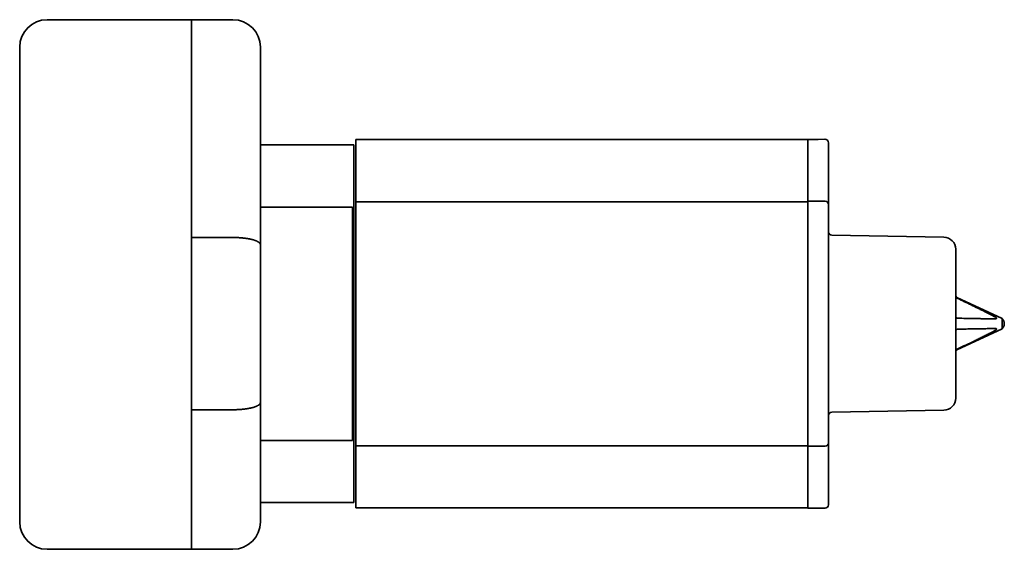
# Model space of a CAD drawing. Header units: millimetres. Extents: x 8 to 664, y 12 to 339.
# Tile 6 of 6: x 521 to 664, y 262 to 339. Entities that reach past the tile are written whole.
import ezdxf

# ---------------------------------------------------------------- set-up
doc = ezdxf.new("R2010")
doc.units = ezdxf.units.MM

msp = doc.modelspace()

# ---------------------------------------------------------------- linework, layer by layer
at = {"color": 7, "linetype": 'Continuous', "lineweight": 35}
for p, q in [((524.84, 339), (545.84, 339)), ((545.84, 339), (551.84, 339)), ((545.84, 329), (545.84, 339)), ((545.84, 339), (545.84, 329)), ((520.84, 335), (520.84, 329)), ((555.84, 329), (555.84, 335)), ((520.84, 272), (520.84, 329)), ((545.84, 329), (545.84, 307.33)), ((545.84, 329), (545.84, 307.33)), ((555.84, 329), (555.84, 306.26)), ((569.44, 320.8), (555.84, 320.8)), ((569.44, 268.8), (569.44, 320.8)), ((635.44, 321.58), (569.74, 321.58)), ((569.74, 321.58), (569.74, 268.02)), ((636.94, 321.6), (635.44, 321.6)), ((635.44, 312.53), (635.44, 321.6)), ((637.94, 321.62), (636.94, 321.6)), ((635.44, 312.53), (569.74, 312.53)), ((569.74, 312.53), (569.74, 277.03)), ((637.94, 312.6), (635.44, 312.6)), ((635.44, 312.6), (635.44, 277)), ((569.24, 311.74), (555.84, 311.74)), ((569.24, 309.47), (569.24, 311.74)), ((569.24, 277.82), (569.24, 309.47)), ((545.84, 307.33), (545.84, 282.3)), ((545.84, 307.33), (551.84, 307.33)), ((638.44, 307.67), (638.44, 307.67)), ((655.23, 307.37), (638.94, 307.66)), ((555.84, 306.26), (555.84, 283.37)), ((656.94, 283.98), (656.94, 305.62)), ((663.68, 295.54), (657.12, 298.6)), ((663.68, 294.06), (663.68, 295.54)), ((657.12, 291), (663.68, 294.06)), ((545.84, 282.3), (545.84, 272)), ((545.84, 282.29), (551.84, 282.29)), ((555.84, 283.37), (555.84, 272)), ((638.94, 281.94), (655.23, 282.23)), ((638.44, 281.93), (638.44, 281.93)), ((555.84, 277.82), (569.24, 277.82)), ((569.74, 277.03), (635.44, 277.03)), ((635.44, 268), (635.44, 277.03)), ((635.44, 277), (637.94, 277)), ((520.84, 272), (520.84, 266)), ((545.84, 272), (545.84, 271.99)), ((545.84, 272), (545.84, 271.99)), ((545.84, 262), (545.84, 271.99)), ((545.84, 271.99), (545.84, 271.99)), ((555.84, 272), (555.84, 271.99)), ((555.84, 266), (555.84, 271.99)), ((555.84, 271.99), (555.84, 271.99)), ((555.84, 268.8), (569.44, 268.8)), ((569.74, 268.02), (635.44, 268.02)), ((635.44, 268), (636.94, 268)), ((636.94, 268), (637.94, 267.98)), ((545.84, 262), (524.84, 262)), ((551.84, 262), (545.84, 262))]:
    msp.add_line(p, q, dxfattribs=at)
for centre, radius, start, end in [((524.84, 335), 4, 90, 180), ((551.84, 335), 4, 0, 90), ((637.94, 321.12), 0.5, 0, 91), ((637.94, 312.1), 0.5, 0, 90), ((638.94, 308.16), 0.5, 180, 269), ((655.19, 305.62), 1.75, 0, 89), ((655.19, 305.62), 1.75, 0, 89), ((657.24, 298.87), 0.3, 180, 245), ((657.24, 298.87), 0.3, 180, 245), ((657.24, 295.89), 0.3, 240.71, 248.8145), ((657.24, 290.73), 0.3, 115, 180), ((657.24, 290.73), 0.3, 115, 180), ((655.19, 283.98), 1.75, 271, 0), ((655.19, 283.98), 1.75, 271, 0), ((638.94, 281.44), 0.5, 91, 180), ((637.94, 277.5), 0.5, 270, 0), ((637.94, 268.48), 0.5, 269, 0), ((524.84, 266), 4, 180, 270), ((551.84, 266), 4, 270, 0)]:
    msp.add_arc(centre, radius, start, end, dxfattribs=at)
for points, knots in [([(638.44, 321.12), (638.44, 321.12), (638.44, 321.12), (638.44, 321.11), (638.44, 321.1), (638.44, 321.08), (638.44, 321.06), (638.44, 321.03), (638.44, 320.99), (638.44, 320.94), (638.44, 320.89), (638.44, 320.83), (638.44, 320.76), (638.44, 320.69), (638.44, 320.6), (638.44, 320.51), (638.44, 320.4), (638.44, 320.29), (638.44, 320.19), (638.44, 320.09), (638.44, 320.01), (638.44, 319.91), (638.44, 319.82), (638.44, 319.72), (638.44, 319.62), (638.44, 319.5), (638.44, 319.35), (638.44, 319.19), (638.44, 319.01), (638.44, 318.83), (638.44, 318.66), (638.44, 318.5), (638.44, 318.36), (638.44, 318.24), (638.44, 318.15), (638.44, 318.08), (638.44, 318.02), (638.44, 317.96), (638.44, 317.9), (638.44, 317.79), (638.44, 317.63), (638.44, 317.42), (638.44, 317.2), (638.44, 316.97), (638.44, 316.74), (638.44, 316.5), (638.44, 316.27), (638.44, 316.03), (638.44, 315.8), (638.44, 315.56), (638.44, 315.32), (638.44, 315.07), (638.44, 314.8), (638.44, 314.51), (638.44, 314.19), (638.44, 313.87), (638.44, 313.54), (638.44, 313.2), (638.44, 312.86), (638.44, 312.52), (638.44, 312.27), (638.44, 312.13), (638.44, 312.1)], [0, 0, 0, 0, 0.0072956, 0.0210245, 0.0402289, 0.0594195, 0.0786014, 0.0977798, 0.1169598, 0.135804, 0.1546597, 0.1735318, 0.1924251, 0.2128179, 0.2331885, 0.2535429, 0.2738874, 0.2942281, 0.3145711, 0.3282761, 0.3419868, 0.3557051, 0.369433, 0.3831722, 0.3973784, 0.4117657, 0.4318894, 0.451997, 0.4720944, 0.4921877, 0.5122826, 0.5270236, 0.5417711, 0.5565274, 0.5623274, 0.5681294, 0.5739333, 0.5797394, 0.5855478, 0.5913586, 0.6102847, 0.629189, 0.6480764, 0.6669518, 0.6858202, 0.7046864, 0.7235555, 0.7408588, 0.7581724, 0.7755, 0.7928456, 0.8103389, 0.8279708, 0.8491058, 0.870222, 0.8913264, 0.9124257, 0.9335269, 0.9542599, 0.9750078, 0.9957773, 1, 1, 1, 1]), ([(638.44, 312.1), (638.44, 312.1), (638.44, 312.1), (638.44, 312.1), (638.44, 312.08), (638.44, 312.07), (638.44, 312.05), (638.44, 312.02), (638.44, 311.99), (638.44, 311.96), (638.44, 311.92), (638.44, 311.87), (638.44, 311.8), (638.44, 311.72), (638.44, 311.63), (638.44, 311.54), (638.44, 311.44), (638.44, 311.34), (638.44, 311.24), (638.44, 311.13), (638.44, 311.02), (638.44, 310.91), (638.44, 310.8), (638.44, 310.7), (638.44, 310.59), (638.44, 310.48), (638.44, 310.36), (638.44, 310.21), (638.44, 310.06), (638.44, 309.89), (638.44, 309.75), (638.44, 309.63), (638.44, 309.54), (638.44, 309.44), (638.44, 309.35), (638.44, 309.25), (638.44, 309.12), (638.44, 308.95), (638.44, 308.74), (638.44, 308.52), (638.44, 308.3), (638.44, 308.08), (638.44, 307.85), (638.44, 307.62), (638.44, 307.38), (638.44, 307.13), (638.44, 306.87), (638.44, 306.61), (638.44, 306.34), (638.44, 306.07), (638.44, 305.79), (638.44, 305.51), (638.44, 305.22), (638.44, 304.93), (638.44, 304.63), (638.44, 304.33), (638.44, 304.03), (638.44, 303.72), (638.44, 303.41), (638.44, 303.1), (638.44, 302.79), (638.44, 302.47), (638.44, 302.16), (638.44, 301.84), (638.44, 301.52), (638.44, 301.24), (638.44, 301.02), (638.44, 300.85), (638.44, 300.67), (638.44, 300.5), (638.44, 300.33), (638.44, 300.1), (638.44, 299.82), (638.44, 299.49), (638.44, 299.15), (638.44, 298.81), (638.44, 298.5), (638.44, 298.21), (638.44, 297.94), (638.44, 297.67), (638.44, 297.4), (638.44, 297.1), (638.44, 296.75), (638.44, 296.36), (638.44, 295.97), (638.44, 295.58), (638.44, 295.19), (638.44, 294.82), (638.44, 294.47), (638.44, 294.13), (638.44, 293.8), (638.44, 293.46), (638.44, 293.15), (638.44, 292.87), (638.44, 292.61), (638.44, 292.35), (638.44, 292.08), (638.44, 291.79), (638.44, 291.48), (638.44, 291.14), (638.44, 290.81), (638.44, 290.53), (638.44, 290.31), (638.44, 290.13), (638.44, 289.96), (638.44, 289.79), (638.44, 289.62), (638.44, 289.39), (638.44, 289.11), (638.44, 288.77), (638.44, 288.44), (638.44, 288.11), (638.44, 287.78), (638.44, 287.46), (638.44, 287.14), (638.44, 286.83), (638.44, 286.51), (638.44, 286.2), (638.44, 285.89), (638.44, 285.58), (638.44, 285.27), (638.44, 284.97), (638.44, 284.67), (638.44, 284.38), (638.44, 284.09), (638.44, 283.81), (638.44, 283.53), (638.44, 283.26), (638.44, 283), (638.44, 282.74), (638.44, 282.48), (638.44, 282.24), (638.44, 282), (638.44, 281.76), (638.44, 281.53), (638.44, 281.31), (638.44, 281.13), (638.44, 280.98), (638.44, 280.87), (638.44, 280.77), (638.44, 280.66), (638.44, 280.55), (638.44, 280.42), (638.44, 280.26), (638.44, 280.07), (638.44, 279.89), (638.44, 279.72), (638.44, 279.56), (638.44, 279.43), (638.44, 279.3), (638.44, 279.18), (638.44, 279.07), (638.44, 278.94), (638.44, 278.81), (638.44, 278.66), (638.44, 278.52), (638.44, 278.4), (638.44, 278.28), (638.44, 278.17), (638.44, 278.08), (638.44, 277.99), (638.44, 277.92), (638.44, 277.85), (638.44, 277.79), (638.44, 277.74), (638.44, 277.7), (638.44, 277.66), (638.44, 277.62), (638.44, 277.59), (638.44, 277.56), (638.44, 277.54), (638.44, 277.52), (638.44, 277.51), (638.44, 277.5), (638.44, 277.5), (638.44, 277.5), (638.44, 277.5)], [0, 0, 0, 0, 0.00126, 0.007657, 0.014053, 0.020449, 0.025476, 0.030507, 0.035543, 0.04054, 0.045381, 0.052576, 0.059767, 0.066957, 0.074148, 0.081346, 0.088553, 0.094714, 0.100868, 0.107019, 0.113168, 0.119317, 0.124151, 0.128988, 0.133828, 0.138716, 0.143751, 0.150039, 0.156323, 0.162604, 0.168886, 0.172177, 0.17547, 0.178764, 0.18206, 0.185358, 0.188658, 0.195244, 0.201823, 0.208396, 0.214967, 0.221539, 0.227997, 0.234461, 0.240933, 0.24749, 0.254175, 0.260855, 0.267532, 0.27421, 0.280892, 0.287579, 0.294277, 0.300955, 0.307625, 0.31429, 0.320953, 0.327616, 0.334164, 0.340718, 0.347281, 0.353752, 0.360213, 0.36667, 0.373124, 0.379578, 0.38296, 0.386343, 0.389728, 0.393114, 0.396503, 0.399895, 0.406304, 0.412706, 0.419104, 0.425499, 0.431895, 0.436923, 0.441954, 0.44699, 0.451987, 0.456827, 0.464023, 0.471214, 0.478403, 0.485595, 0.492792, 0.5, 0.506161, 0.512315, 0.518466, 0.524615, 0.530764, 0.535598, 0.540434, 0.545275, 0.550162, 0.555198, 0.561486, 0.567769, 0.574051, 0.580332, 0.583624, 0.586916, 0.59021, 0.593506, 0.596804, 0.600105, 0.606691, 0.613269, 0.619843, 0.626414, 0.632986, 0.639444, 0.645907, 0.65238, 0.658937, 0.665622, 0.672302, 0.678979, 0.685657, 0.692338, 0.699026, 0.705723, 0.712402, 0.719072, 0.725737, 0.732399, 0.739063, 0.745611, 0.752165, 0.758728, 0.765199, 0.77166, 0.778116, 0.78457, 0.791025, 0.794406, 0.79779, 0.801174, 0.804561, 0.80795, 0.811342, 0.817751, 0.824153, 0.830551, 0.836946, 0.843342, 0.84837, 0.853401, 0.858436, 0.863434, 0.868274, 0.87547, 0.882661, 0.88985, 0.897042, 0.904239, 0.911447, 0.917607, 0.923762, 0.929912, 0.936061, 0.942211, 0.947044, 0.951881, 0.956722, 0.961609, 0.966644, 0.972933, 0.979216, 0.985497, 0.991779, 0.995071, 0.998363, 1, 1, 1, 1]), ([(555.84, 306.26), (555.84, 306.26), (555.84, 306.28), (555.84, 306.3), (555.83, 306.34), (555.82, 306.37), (555.81, 306.4), (555.79, 306.44), (555.77, 306.47), (555.74, 306.51), (555.71, 306.54), (555.67, 306.58), (555.62, 306.63), (555.56, 306.67), (555.49, 306.71), (555.42, 306.75), (555.34, 306.79), (555.26, 306.83), (555.18, 306.86), (555.11, 306.89), (555.06, 306.91), (555, 306.93), (554.92, 306.96), (554.82, 306.99), (554.69, 307.02), (554.56, 307.06), (554.42, 307.09), (554.29, 307.12), (554.17, 307.14), (554.07, 307.16), (553.96, 307.18), (553.84, 307.19), (553.73, 307.21), (553.61, 307.23), (553.49, 307.24), (553.38, 307.25), (553.25, 307.27), (553.13, 307.28), (553.01, 307.29), (552.88, 307.3), (552.75, 307.31), (552.62, 307.31), (552.49, 307.32), (552.36, 307.32), (552.23, 307.33), (552.1, 307.33), (551.97, 307.33), (551.88, 307.33), (551.84, 307.33)], [0, 0, 0, 0, 0.002744, 0.0228937, 0.0430434, 0.0632657, 0.0834881, 0.1037848, 0.1240815, 0.1444534, 0.1648252, 0.1914024, 0.2180556, 0.244752, 0.2715731, 0.2984389, 0.3254314, 0.35247, 0.3795894, 0.3950477, 0.410506, 0.4259999, 0.4414938, 0.4715456, 0.5016641, 0.5306034, 0.5596034, 0.5881122, 0.6087912, 0.6294702, 0.6502407, 0.6710112, 0.6914956, 0.71198, 0.7325553, 0.7531306, 0.7735496, 0.7939913, 0.8146754, 0.8353594, 0.8561394, 0.8769194, 0.8974174, 0.9179154, 0.9385076, 0.9590999, 0.9795383, 1, 1, 1, 1]), ([(656.94, 298.72), (656.95, 298.71), (656.95, 298.7), (656.95, 298.67), (656.96, 298.65), (656.96, 298.64), (656.97, 298.64), (656.97, 298.63), (656.97, 298.62), (656.98, 298.62), (656.98, 298.61), (656.98, 298.61), (656.99, 298.6), (657, 298.58), (657.03, 298.56), (657.05, 298.55), (657.08, 298.53), (657.11, 298.52), (657.12, 298.51)], [0, 0, 0, 0, 0.1138193, 0.2154616, 0.3049272, 0.3353434, 0.3640469, 0.391038, 0.4163172, 0.4398849, 0.4617418, 0.4818887, 0.5003266, 0.5957763, 0.6861831, 0.7716658, 0.8909127, 1, 1, 1, 1]), ([(657.12, 298.51), (657.13, 298.51), (657.14, 298.5), (657.17, 298.49), (657.19, 298.48), (657.22, 298.47), (657.23, 298.46), (657.24, 298.46)], [0, 0, 0, 0, 0.204738, 0.41104, 0.622017, 0.8345, 1, 1, 1, 1]), ([(662.65, 295.8), (662.59, 295.83), (662.46, 295.9), (662.21, 296.04), (661.89, 296.2), (661.51, 296.4), (661.09, 296.61), (660.64, 296.83), (660, 297.14), (659.19, 297.53), (658.21, 298), (657.56, 298.31), (657.24, 298.46)], [0, 0, 0, 0, 0.035583, 0.071167, 0.142356, 0.213577, 0.284802, 0.374195, 0.463588, 0.642384, 0.821191, 1, 1, 1, 1]), ([(656.94, 295.89), (656.95, 295.88), (656.95, 295.86), (656.95, 295.83), (656.96, 295.8), (656.97, 295.78), (656.98, 295.76), (656.99, 295.74), (657, 295.73), (657, 295.72), (657.01, 295.71), (657.02, 295.7), (657.03, 295.69), (657.04, 295.68), (657.05, 295.66), (657.08, 295.64), (657.11, 295.63), (657.12, 295.62)], [0, 0, 0, 0, 0.113831, 0.215479, 0.304943, 0.382226, 0.447332, 0.500271, 0.541817, 0.582424, 0.622102, 0.660858, 0.698702, 0.735644, 0.771695, 0.890931, 1, 1, 1, 1]), ([(657.24, 295.59), (657.22, 295.6), (657.2, 295.6), (657.16, 295.61), (657.14, 295.61), (657.12, 295.62), (657.12, 295.62)], [0, 0, 0, 0, 0.411314, 0.622064, 0.834393, 1, 1, 1, 1]), ([(657.24, 295.59), (657.64, 295.59), (658.43, 295.57), (659.42, 295.56), (660.21, 295.54), (660.8, 295.53), (661.29, 295.52), (661.68, 295.52), (661.99, 295.51), (662.32, 295.51), (662.54, 295.5), (662.65, 295.5)], [0, 0, 0, 0, 0.21822, 0.436442, 0.545562, 0.654683, 0.763815, 0.818385, 0.872956, 0.936472, 1, 1, 1, 1]), ([(662.65, 295.8), (662.67, 295.79), (662.71, 295.77), (662.76, 295.74), (662.79, 295.72), (662.82, 295.69), (662.84, 295.67), (662.86, 295.65), (662.87, 295.63), (662.88, 295.62), (662.89, 295.61), (662.89, 295.59), (662.89, 295.58), (662.89, 295.57), (662.89, 295.56), (662.88, 295.55), (662.86, 295.54), (662.84, 295.53), (662.82, 295.52), (662.79, 295.51), (662.75, 295.5), (662.7, 295.5), (662.67, 295.5), (662.65, 295.5)], [0, 0, 0, 0, 0.114854, 0.172877, 0.23088, 0.280572, 0.330657, 0.38044, 0.406188, 0.431914, 0.457106, 0.482269, 0.507586, 0.532909, 0.556586, 0.580285, 0.621614, 0.664031, 0.705725, 0.747445, 0.832636, 0.91611, 1, 1, 1, 1]), ([(664.01, 294.8), (664.01, 294.82), (664.01, 294.84), (664.01, 294.87), (664, 294.9), (664, 294.93), (664, 294.96), (663.99, 295), (663.98, 295.04), (663.97, 295.07), (663.96, 295.11), (663.95, 295.15), (663.93, 295.19), (663.91, 295.23), (663.89, 295.26), (663.87, 295.3), (663.85, 295.34), (663.83, 295.37), (663.8, 295.41), (663.78, 295.44), (663.75, 295.47), (663.72, 295.51), (663.69, 295.53), (663.68, 295.54), (663.68, 295.54)], [0, 0, 0, 0, 0.055295, 0.07797, 0.115602, 0.154762, 0.196844, 0.24084, 0.286342, 0.333026, 0.380664, 0.429082, 0.478154, 0.527781, 0.577883, 0.6284, 0.679282, 0.730488, 0.781984, 0.833742, 0.885738, 0.937951, 0.990364, 1, 1, 1, 1]), ([(656.94, 293.71), (656.95, 293.72), (656.95, 293.74), (656.95, 293.77), (656.96, 293.8), (656.96, 293.81), (656.97, 293.82), (656.97, 293.83), (656.97, 293.84), (656.98, 293.84), (656.98, 293.85), (656.98, 293.85), (656.99, 293.87), (657, 293.89), (657.03, 293.91), (657.05, 293.93), (657.08, 293.96), (657.11, 293.97), (657.12, 293.98)], [0, 0, 0, 0, 0.1138193, 0.2154616, 0.3049272, 0.3353434, 0.3640469, 0.391038, 0.4163172, 0.4398849, 0.4617418, 0.4818887, 0.5003266, 0.5957763, 0.6861831, 0.7716658, 0.8909127, 1, 1, 1, 1]), ([(657.12, 293.98), (657.13, 293.98), (657.14, 293.99), (657.17, 294), (657.19, 294), (657.22, 294), (657.23, 294), (657.24, 294.01)], [0, 0, 0, 0, 0.204738, 0.41104, 0.622017, 0.8345, 1, 1, 1, 1]), ([(662.65, 294.1), (662.57, 294.1), (662.4, 294.1), (662.15, 294.09), (661.85, 294.09), (661.51, 294.08), (661.04, 294.07), (660.48, 294.06), (659.83, 294.05), (659.08, 294.04), (658.21, 294.02), (657.56, 294.01), (657.24, 294.01)], [0, 0, 0, 0, 0.04745, 0.094903, 0.142356, 0.213579, 0.284802, 0.403995, 0.52319, 0.642384, 0.821192, 1, 1, 1, 1]), ([(657.24, 291.14), (657.64, 291.33), (658.43, 291.7), (659.42, 292.18), (660.21, 292.56), (660.8, 292.85), (661.39, 293.14), (661.89, 293.4), (662.32, 293.62), (662.54, 293.74), (662.65, 293.8)], [0, 0, 0, 0, 0.218221, 0.436442, 0.545572, 0.654704, 0.763832, 0.872956, 0.936472, 1, 1, 1, 1]), ([(662.65, 294.1), (662.67, 294.1), (662.7, 294.1), (662.74, 294.1), (662.78, 294.09), (662.82, 294.08), (662.84, 294.08), (662.86, 294.07), (662.87, 294.06), (662.88, 294.05), (662.89, 294.04), (662.89, 294.02), (662.89, 294.01), (662.89, 294), (662.89, 293.99), (662.88, 293.97), (662.86, 293.95), (662.84, 293.93), (662.82, 293.91), (662.78, 293.88), (662.75, 293.86), (662.7, 293.83), (662.67, 293.81), (662.65, 293.8)], [0, 0, 0, 0, 0.076987, 0.154019, 0.230886, 0.280795, 0.33066, 0.364445, 0.398297, 0.43192, 0.45711, 0.482272, 0.507587, 0.532909, 0.556585, 0.580283, 0.622103, 0.664026, 0.720102, 0.776396, 0.832643, 0.916305, 1, 1, 1, 1]), ([(663.68, 294.06), (663.69, 294.06), (663.7, 294.08), (663.73, 294.11), (663.76, 294.14), (663.79, 294.18), (663.82, 294.21), (663.84, 294.25), (663.87, 294.28), (663.89, 294.32), (663.91, 294.36), (663.92, 294.4), (663.94, 294.44), (663.96, 294.48), (663.97, 294.52), (663.98, 294.56), (663.99, 294.6), (664, 294.64), (664, 294.68), (664.01, 294.71), (664.01, 294.74), (664.01, 294.77), (664.01, 294.79), (664.01, 294.8)], [0, 0, 0, 0, 0.030198, 0.087142, 0.144354, 0.195921, 0.24747, 0.298991, 0.350478, 0.401925, 0.453318, 0.504642, 0.555875, 0.606978, 0.657896, 0.708525, 0.758674, 0.807922, 0.855154, 0.897621, 0.928005, 0.9618, 1, 1, 1, 1]), ([(656.94, 290.88), (656.95, 290.89), (656.95, 290.9), (656.95, 290.93), (656.96, 290.95), (656.97, 290.97), (656.98, 290.98), (656.99, 290.99), (657, 291), (657, 291.01), (657.01, 291.02), (657.02, 291.03), (657.03, 291.04), (657.04, 291.05), (657.05, 291.06), (657.08, 291.07), (657.11, 291.08), (657.12, 291.09)], [0, 0, 0, 0, 0.1138315, 0.2154791, 0.3049432, 0.3822259, 0.4473319, 0.5002707, 0.5418167, 0.5824245, 0.6221021, 0.6608582, 0.6987023, 0.7356444, 0.7716952, 0.8909311, 1, 1, 1, 1]), ([(657.24, 291.14), (657.22, 291.13), (657.2, 291.12), (657.16, 291.11), (657.14, 291.1), (657.12, 291.09), (657.12, 291.09)], [0, 0, 0, 0, 0.4113136, 0.6220639, 0.8343926, 1, 1, 1, 1]), ([(555.84, 283.37), (555.84, 283.36), (555.84, 283.35), (555.84, 283.33), (555.83, 283.29), (555.82, 283.26), (555.81, 283.22), (555.79, 283.19), (555.77, 283.15), (555.74, 283.12), (555.71, 283.08), (555.67, 283.04), (555.62, 283), (555.56, 282.96), (555.49, 282.92), (555.42, 282.88), (555.34, 282.84), (555.26, 282.8), (555.16, 282.76), (555.08, 282.73), (555, 282.7), (554.92, 282.67), (554.82, 282.64), (554.69, 282.6), (554.56, 282.57), (554.42, 282.54), (554.29, 282.51), (554.17, 282.49), (554.07, 282.47), (553.96, 282.45), (553.85, 282.43), (553.73, 282.42), (553.62, 282.4), (553.5, 282.39), (553.38, 282.37), (553.25, 282.36), (553.13, 282.35), (553.01, 282.34), (552.88, 282.33), (552.75, 282.32), (552.62, 282.31), (552.5, 282.31), (552.37, 282.3), (552.23, 282.3), (552.1, 282.3), (551.97, 282.3), (551.88, 282.29), (551.84, 282.29)], [0, 0, 0, 0, 0.0027414, 0.0229033, 0.0430652, 0.0632998, 0.0835345, 0.1038432, 0.1241519, 0.1445358, 0.1649197, 0.1915278, 0.2182028, 0.2449212, 0.2717424, 0.2986082, 0.3255786, 0.352595, 0.3796829, 0.4101421, 0.4254069, 0.4406716, 0.4706101, 0.5006146, 0.5298625, 0.559173, 0.5881791, 0.6086998, 0.6292203, 0.6498304, 0.6704404, 0.6909794, 0.7115183, 0.732149, 0.7527796, 0.7733904, 0.7940245, 0.8145503, 0.8350762, 0.8556958, 0.8763153, 0.8968679, 0.9174204, 0.9380679, 0.9587155, 0.9793458, 1, 1, 1, 1]), ([(638.44, 277.5), (638.44, 277.48), (638.44, 277.36), (638.44, 277.13), (638.44, 276.81), (638.44, 276.5), (638.44, 276.19), (638.44, 275.89), (638.44, 275.6), (638.44, 275.33), (638.44, 275.06), (638.44, 274.8), (638.44, 274.55), (638.44, 274.3), (638.44, 274.04), (638.44, 273.77), (638.44, 273.49), (638.44, 273.22), (638.44, 272.96), (638.44, 272.73), (638.44, 272.52), (638.44, 272.34), (638.44, 272.2), (638.44, 272.1), (638.44, 272.03), (638.44, 271.96), (638.44, 271.89), (638.44, 271.83), (638.44, 271.71), (638.44, 271.53), (638.44, 271.31), (638.44, 271.1), (638.44, 270.9), (638.44, 270.7), (638.44, 270.53), (638.44, 270.39), (638.44, 270.27), (638.44, 270.16), (638.44, 270.04), (638.44, 269.94), (638.44, 269.84), (638.44, 269.73), (638.44, 269.61), (638.44, 269.49), (638.44, 269.37), (638.44, 269.27), (638.44, 269.17), (638.44, 269.07), (638.44, 268.99), (638.44, 268.91), (638.44, 268.83), (638.44, 268.76), (638.44, 268.7), (638.44, 268.65), (638.44, 268.6), (638.44, 268.56), (638.44, 268.53), (638.44, 268.51), (638.44, 268.5), (638.44, 268.49), (638.44, 268.48), (638.44, 268.48), (638.44, 268.48), (638.44, 268.48)], [0, 0, 0, 0, 0.002685, 0.021906, 0.041109, 0.0603, 0.079483, 0.098664, 0.117847, 0.135439, 0.153042, 0.17066, 0.188296, 0.205812, 0.223152, 0.243939, 0.264708, 0.285465, 0.306218, 0.326972, 0.342197, 0.357429, 0.372671, 0.378662, 0.384655, 0.390651, 0.396649, 0.402649, 0.408652, 0.430023, 0.451369, 0.472695, 0.494011, 0.515321, 0.536634, 0.550993, 0.565359, 0.579733, 0.594118, 0.608516, 0.622452, 0.63618, 0.655384, 0.674575, 0.693756, 0.712934, 0.732114, 0.750958, 0.769813, 0.788685, 0.807578, 0.827971, 0.848341, 0.868695, 0.889039, 0.909379, 0.929722, 0.943427, 0.957137, 0.970855, 0.984583, 0.998322, 1, 1, 1, 1])]:
    msp.add_open_spline(points, degree=3, knots=knots, dxfattribs=at)

doc.saveas('drawing.dxf')
